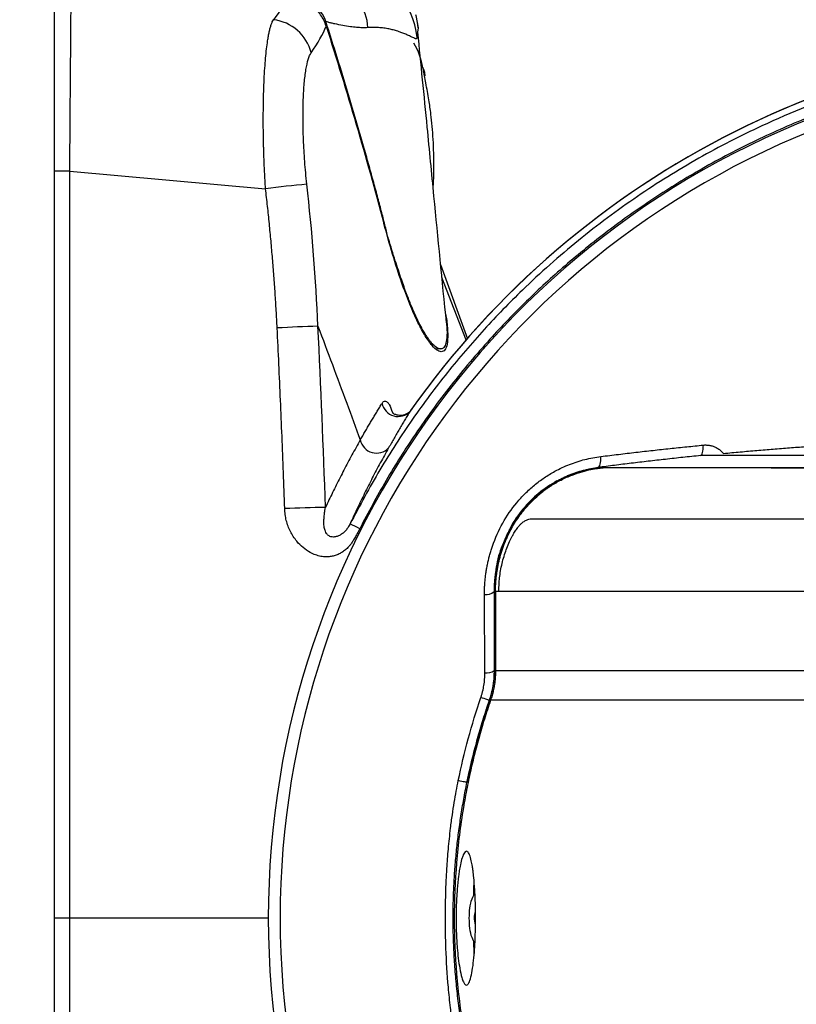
# Model space of a CAD drawing. Header units: millimetres. Extents: x 19 to 819, y 19 to 629.
# Tile 23 of 56: x 358 to 411, y 494 to 562. Entities that reach past the tile are written whole.
import ezdxf

# ---------------------------------------------------------------- set-up
doc = ezdxf.new("R2010")
doc.units = ezdxf.units.MM
doc.header["$LTSCALE"] = 3
doc.layers.add('DIMENSIONS', color=140, linetype='Continuous', lineweight=25)
doc.styles.add('SLDTEXTSTYLE0', font='TXT', dxfattribs={"width": 0.7})
doc.dimstyles.new('SLDDIMSTYLE1', dxfattribs={"dimtxt": 6.474023, "dimasz": 9.906, "dimexe": 0, "dimexo": 0.0625, "dimgap": 1.618506, "dimtad": 0, "dimtih": 1, "dimtoh": 1, "dimrnd": 1e-09, "dimzin": 12, "dimdsep": 46, "dimtxsty": 'SLDTEXTSTYLE0', "dimsah": 1, "dimcen": 0.09, "dimadec": 0, "dimazin": 3, "dimtfac": 1, "dimtofl": 0, "dimtmove": 0, "dimatfit": 3, "dimfxl": 0, "dimfrac": 2, "dimtolj": 1, "dimtzin": 12, "dimarcsym": 0})
doc.dimstyles.new('SLDDIMSTYLE7', dxfattribs={"dimtxt": 6.474023, "dimasz": 9.906, "dimexe": 0, "dimexo": 0.0625, "dimgap": 1.618506, "dimtad": 0, "dimtih": 1, "dimtoh": 1, "dimrnd": 1e-09, "dimzin": 12, "dimdsep": 46, "dimtxsty": 'SLDTEXTSTYLE0', "dimsah": 1, "dimcen": 0, "dimadec": 0, "dimazin": 3, "dimtfac": 1, "dimtofl": 0, "dimtmove": 0, "dimatfit": 3, "dimfxl": 0, "dimfrac": 2, "dimtolj": 1, "dimtzin": 12, "dimarcsym": 0})

# ---------------------------------------------------------------- blocks, each defined once
blk = doc.blocks.new('_D_18')
at = {"layer": 'DIMENSIONS'}
for p, q in [((359.923, 554.914), (359.923, 596.443)), ((434.212, 548.818), (434.212, 596.443)), ((359.923, 586.918), (377.998, 586.918)), ((386.77, 586.918), (384.596, 586.918)), ((384.596, 586.918), (384.596, 576.629)), ((406.008, 586.918), (408.182, 586.918)), ((408.182, 586.918), (408.182, 576.629)), ((434.212, 586.918), (414.781, 586.918)), ((384.596, 576.629), (386.77, 576.629)), ((408.182, 576.629), (406.008, 576.629))]:
    blk.add_line(p, q, dxfattribs=at)
for points in [[(359.923, 586.918), (369.829, 585.394), (369.829, 588.442)], [(434.212, 586.918), (424.306, 588.442), (424.306, 585.394)]]:
    blk.add_solid(points, dxfattribs=at)
at = {"layer": 'DIMENSIONS', "char_height": 6.35, "attachment_point": 1, "style": 'SLDTEXTSTYLE0'}
for s, insert in [('74.3', (386.77, 596.553)), ('2.92', (386.77, 584.815))]:
    blk.add_mtext(s, dxfattribs=dict(at, insert=insert))
blk = doc.blocks.new('_D_19')
at = {"layer": 'DIMENSIONS'}
for p, q in [((522.004, 561.55), (519.83, 561.55)), ((519.83, 561.55), (519.83, 551.261)), ((541.242, 561.55), (543.416, 561.55)), ((543.416, 561.55), (543.416, 551.261)), ((477.21, 542.476), (495.373, 560.639)), ((495.373, 560.639), (514.423, 560.639)), ((519.83, 551.261), (522.004, 551.261)), ((543.416, 551.261), (541.242, 551.261))]:
    blk.add_line(p, q, dxfattribs=at)
blk.add_solid([(477.21, 542.476), (485.293, 548.403), (483.137, 550.558)], dxfattribs=at)
at = {"layer": 'DIMENSIONS', "char_height": 6.35, "attachment_point": 1, "style": 'SLDTEXTSTYLE0'}
for s, insert in [('%%c', (514.423, 571.185)), ('121.6', (524.198, 571.185)), ('4.79', (522.004, 559.447))]:
    blk.add_mtext(s, dxfattribs=dict(at, insert=insert))
blk = doc.blocks.new('_D_20')
at = {"layer": 'DIMENSIONS'}
for p, q in [((357.268, 568.793), (320.394, 568.793)), ((329.919, 568.793), (329.919, 512.494)), ((320.3, 500.755), (318.126, 500.755)), ((318.126, 500.755), (318.126, 490.466)), ((339.538, 500.755), (341.712, 500.755)), ((341.712, 500.755), (341.712, 490.466)), ((318.126, 490.466), (320.3, 490.466)), ((341.712, 490.466), (339.538, 490.466)), ((329.919, 430.162), (329.919, 489.017)), ((357.268, 430.162), (320.394, 430.162))]:
    blk.add_line(p, q, dxfattribs=at)
for points in [[(329.919, 568.793), (328.395, 558.887), (331.443, 558.887)], [(329.919, 430.162), (331.443, 440.068), (328.395, 440.068)]]:
    blk.add_solid(points, dxfattribs=at)
at = {"layer": 'DIMENSIONS', "char_height": 6.35, "attachment_point": 1, "style": 'SLDTEXTSTYLE0'}
for s, insert in [('138.6', (317.607, 510.39)), ('5.46', (320.3, 498.652))]:
    blk.add_mtext(s, dxfattribs=dict(at, insert=insert))

msp = doc.modelspace()

# ---------------------------------------------------------------- linework, layer by layer
for p, q in [((375.065, 561.583), (375.058, 561.584)), ((385.069, 561.013), (385.021, 561.379)), ((385.065, 561.011), (385.034, 560.711)), ((385.034, 560.711), (384.996, 560.352)), ((359.923, 499.478), (359.923, 551.104)), ((360.986, 499.478), (360.986, 551.113)), ((360.986, 551.113), (374.523, 549.901)), ((388.503, 539.506), (386.636, 544.632)), ((388.408, 539.387), (386.722, 543.771)), ((378.144, 540.399), (378.147, 540.391)), ((386.269, 538.853), (386.598, 538.824)), ((481.164, 531.456), (404.602, 531.456)), ((481.165, 531.459), (404.656, 531.459)), ((397.507, 530.633), (397.985, 530.633)), ((397.992, 530.633), (397.992, 530.622)), ((393.372, 528.764), (393.372, 528.697)), ((390.415, 523.189), (390.321, 522.055)), ((390.345, 522.055), (390.321, 522.055)), ((390.345, 516.591), (390.345, 522.055)), ((390.653, 522.055), (390.422, 522.055)), ((390.422, 522.055), (390.422, 516.591)), ((475.5, 522.055), (390.653, 522.055)), ((390.329, 516.591), (390.345, 516.591)), ((390.422, 516.591), (480.173, 516.591)), ((390.002, 514.537), (389.991, 514.537)), ((480.298, 514.537), (390.079, 514.537)), ((360.986, 499.478), (359.923, 499.478)), ((359.923, 447.852), (359.923, 499.478)), ((374.712, 499.478), (360.986, 499.478)), ((360.986, 447.842), (360.986, 499.478)), ((388.945, 497.022), (388.913, 497.898))]:
    msp.add_line(p, q)
at = {"flags": 128}
for points in [[(384.894, 561.936), (384.912, 561.871), (385.067, 561.031)], [(404.602, 531.456), (404.643, 531.473), (404.68, 531.515), (404.714, 531.579), (404.742, 531.665), (404.764, 531.771), (404.78, 531.893), (404.79, 532.031), (404.792, 532.179)], [(397.507, 530.633), (397.554, 530.652), (397.596, 530.697), (397.633, 530.765), (397.663, 530.856), (397.686, 530.967), (397.702, 531.095), (397.71, 531.238), (397.709, 531.391)], [(389.991, 514.537), (389.979, 514.541), (389.948, 514.551), (389.898, 514.568), (389.83, 514.592), (389.746, 514.62), (389.646, 514.654), (389.534, 514.692), (389.411, 514.734)], [(388.45, 508.862), (388.438, 508.864), (388.405, 508.871), (388.353, 508.882), (388.283, 508.896), (388.196, 508.914), (388.093, 508.935), (387.977, 508.959), (387.849, 508.985)]]:
    msp.add_lwpolyline(points, dxfattribs=at)
for centre, radius, start, end in [((380.051, 559.949), 4.961, 4.65485, 84.9571), ((378.516, 560.966), 3.072, 1.29697, 72.59864), ((374.705, 558.533), 3.071, 14.38007, 83.26484), ((434.212, 499.478), 60.808, 32.0413, 144.8035), ((434.212, 499.478), 60.809, 32.04012, 144.76604), ((380.876, 557.562), 4.578, 8.76057, 31.50463), ((434.212, 499.478), 59.5, 33.68687, 326.31313), ((434.212, 499.478), 58.682, 34.61109, 325.34624), ((360.72, 520.668), 30.447, 89.50017, 91.49979), ((392.242, 401.934), 149.025, 95.72393, 96.82871), ((383.752, 379.153), 161.343, 91.99199, 92.99396), ((383.684, 535.285), 1.129, 191.26629, 317.80041), ((382.195, 532.778), 1.151, 192.30438, 316.68824), ((381.707, 366.191), 161.707, 91.07803, 92.07719), ((369.168, 503.331), 25.942, 62.77782, 64.42685), ((389.763, 522.702), 0.855, 263.10647, 310.81292), ((389.785, 517.408), 0.981, 264.24714, 303.68984)]:
    msp.add_arc(centre, radius, start, end)
for points in [[(376.1, 563.234), (375.866, 562.724), (375.522, 562.174), (375.065, 561.583)], [(377.68, 559.296), (378.145, 559.955), (378.487, 560.572), (378.713, 561.145)], [(378.713, 561.145), (380.156, 556.626), (381.486, 552.078), (382.703, 547.501)], [(385.4, 558.259), (385.438, 558.221), (385.496, 558.004), (385.513, 557.964)], [(378.144, 540.399), (378, 543.681), (377.743, 546.953), (377.379, 550.215)], [(378.665, 527.869), (378.524, 532.047), (378.351, 536.224), (378.144, 540.399)], [(378.147, 540.391), (378.812, 538.628), (379.474, 536.858), (380.132, 535.081)], [(380.132, 535.081), (380.446, 534.233), (380.759, 533.383), (381.071, 532.533)], [(397.985, 530.633), (397.987, 530.633), (397.99, 530.633), (397.992, 530.633)], [(387.849, 508.985), (388.248, 510.932), (388.77, 512.853), (389.411, 514.734)]]:
    msp.add_open_spline(points, degree=3)
for points, knots in [([(378.713, 561.145), (378.624, 561.424), (378.496, 561.684), (378.246, 562.046), (378.153, 562.162), (377.952, 562.377), (377.845, 562.476), (377.614, 562.661), (377.491, 562.747), (377.235, 562.897), (377.102, 562.962), (376.692, 563.13), (376.398, 563.204), (376.1, 563.234)], [0, 0, 0, 0, 0.25, 0.25, 0.375, 0.375, 0.5, 0.5, 0.625, 0.625, 0.75, 0.75, 1, 1, 1, 1]), ([(378.693, 561.452), (378.676, 561.499), (378.643, 561.593), (378.582, 561.731), (378.513, 561.867), (378.435, 561.999), (378.307, 562.191), (378.113, 562.43), (377.832, 562.696), (377.519, 562.924), (377.212, 563.088), (376.929, 563.198), (376.679, 563.269), (376.509, 563.291), (376.425, 563.302)], [0, 0, 0, 0, 0.04948, 0.099054, 0.148895, 0.199173, 0.250054, 0.37433, 0.499781, 0.625205, 0.749153, 0.834818, 0.918084, 1, 1, 1, 1]), ([(360.986, 551.113), (360.991, 551.802), (360.996, 552.48), (361.007, 553.817), (361.012, 554.476), (361.022, 555.772), (361.027, 556.39), (361.036, 557.572), (361.041, 558.135), (361.049, 559.202), (361.053, 559.691), (361.06, 560.582), (361.063, 560.985), (361.069, 561.701), (361.071, 562.003), (361.075, 562.501), (361.077, 562.697), (361.078, 562.838)], [0, 0, 0, 0, 0.125, 0.125, 0.25, 0.25, 0.375, 0.375, 0.5, 0.5, 0.625, 0.625, 0.75, 0.75, 0.875, 0.875, 1, 1, 1, 1]), ([(359.923, 551.104), (359.923, 551.208), (359.923, 551.415), (359.923, 551.725), (359.923, 552.035), (359.923, 552.344), (359.923, 552.653), (359.923, 553.165), (359.923, 553.875), (359.923, 554.766), (359.923, 555.632), (359.923, 556.74), (359.923, 558.031), (359.923, 559.152), (359.923, 559.929), (359.923, 560.448), (359.923, 560.9), (359.923, 561.237), (359.923, 561.484), (359.923, 561.665), (359.923, 561.756), (359.923, 561.802)], [0, 0, 0, 0, 0.0208112, 0.0416135, 0.0624233, 0.083257, 0.1041311, 0.1250619, 0.1873662, 0.250097, 0.3123973, 0.3751184, 0.5000424, 0.6249445, 0.6872593, 0.7499904, 0.8122723, 0.8749734, 0.9165806, 0.9582108, 1, 1, 1, 1]), ([(374.523, 549.901), (374.516, 550.018), (374.501, 550.251), (374.481, 550.6), (374.462, 550.947), (374.445, 551.292), (374.43, 551.634), (374.417, 551.972), (374.405, 552.307), (374.395, 552.638), (374.386, 552.965), (374.379, 553.286), (374.374, 553.602), (374.363, 554.46), (374.367, 555.806), (374.421, 557.503), (374.519, 558.971), (374.628, 559.906), (374.72, 560.459), (374.78, 560.758), (374.845, 561.021), (374.914, 561.248), (374.987, 561.44), (375.039, 561.535), (375.065, 561.583)], [0, 0, 0, 0, 0.021432, 0.042799, 0.064088, 0.085289, 0.106387, 0.127372, 0.148232, 0.168954, 0.189527, 0.209941, 0.230184, 0.250247, 0.37599, 0.500076, 0.625403, 0.749882, 0.791266, 0.832873, 0.874627, 0.91645, 0.958267, 1, 1, 1, 1]), ([(383.02, 546.41), (382.947, 546.704), (382.798, 547.315), (382.555, 548.263), (382.287, 549.276), (381.995, 550.354), (381.679, 551.497), (381.338, 552.705), (380.86, 554.368), (380.243, 556.462), (379.483, 558.961), (378.956, 560.622), (378.693, 561.452)], [0, 0, 0, 0, 0.058181, 0.120756, 0.18773, 0.259104, 0.334883, 0.415067, 0.49966, 0.666497, 0.833272, 1, 1, 1, 1]), ([(381.587, 561.036), (381.526, 561.033), (381.402, 561.026), (381.212, 561.026), (381.015, 561.033), (380.811, 561.047), (380.601, 561.068), (380.283, 561.108), (379.855, 561.178), (379.412, 561.27), (379.077, 561.347), (378.869, 561.398), (378.747, 561.435), (378.694, 561.452)], [0, 0, 0, 0, 0.064772, 0.131532, 0.200321, 0.27119, 0.344187, 0.419355, 0.601362, 0.787729, 0.874816, 0.945551, 1, 1, 1, 1]), ([(384.996, 560.352), (384.994, 560.341), (384.988, 560.318), (384.978, 560.295), (384.964, 560.277), (384.947, 560.267), (384.924, 560.264), (384.895, 560.268), (384.858, 560.279), (384.801, 560.302), (384.706, 560.348), (384.569, 560.415), (384.387, 560.502), (384.167, 560.599), (383.912, 560.699), (383.643, 560.793), (383.37, 560.872), (383.048, 560.947), (382.706, 561.003), (382.333, 561.038), (381.959, 561.053), (381.708, 561.041), (381.587, 561.036)], [0, 0, 0, 0, 0.023654, 0.048495, 0.074544, 0.101819, 0.130338, 0.16012, 0.191181, 0.223541, 0.282031, 0.352017, 0.407368, 0.487608, 0.564466, 0.618417, 0.688317, 0.749269, 0.817759, 0.882336, 0.943067, 1, 1, 1, 1]), ([(387.033, 540.628), (386.741, 543.551), (386.291, 548.07), (385.645, 554.772), (385.272, 558.529), (385.055, 560.713)], [0, 0, 0, 0, 0.433872, 0.670928, 1, 1, 1, 1]), ([(484.998, 532.015), (484.669, 532.544), (483.624, 534.229), (481.707, 536.768), (479.316, 539.637), (476.88, 542.213), (474.33, 544.616), (471.676, 546.841), (468.932, 548.888), (465.194, 551.361), (460.362, 554.009), (454.367, 556.493), (448.65, 558.178), (443.275, 559.225), (438.263, 559.772), (433.248, 559.899), (427.691, 559.58), (421.612, 558.635), (415.093, 556.862), (409.368, 554.591), (404.416, 552.046), (400.173, 549.405), (396.087, 546.362), (392.576, 543.249), (389.581, 540.167), (387.038, 537.193), (384.627, 533.958), (382.356, 530.473), (381.036, 527.991), (380.366, 526.731)], [0, 0, 0, 0, 0.01472, 0.046856, 0.075086, 0.102998, 0.130593, 0.157869, 0.184828, 0.211468, 0.263775, 0.31481, 0.364575, 0.404413, 0.444115, 0.483602, 0.522862, 0.575569, 0.628701, 0.682258, 0.720841, 0.760178, 0.800272, 0.84112, 0.870974, 0.901789, 0.933566, 0.966302, 1, 1, 1, 1]), ([(377.379, 550.215), (377.321, 550.742), (377.273, 551.265), (377.196, 552.293), (377.167, 552.799), (377.137, 553.546), (377.129, 553.793), (377.118, 554.275), (377.115, 554.51), (377.111, 555.198), (377.118, 555.635), (377.139, 556.255), (377.149, 556.456), (377.171, 556.838), (377.185, 557.02), (377.23, 557.541), (377.268, 557.854), (377.36, 558.411), (377.414, 558.647), (377.535, 559.034), (377.603, 559.186), (377.68, 559.296)], [0, 0, 0, 0, 0.125, 0.125, 0.25, 0.25, 0.3125, 0.3125, 0.375, 0.375, 0.5, 0.5, 0.5625, 0.5625, 0.625, 0.625, 0.75, 0.75, 0.875, 0.875, 1, 1, 1, 1]), ([(483.885, 532.42), (482.893, 533.84), (480.898, 536.697), (477.37, 540.705), (473.439, 544.481), (469.036, 547.97), (464.266, 551.07), (459.123, 553.742), (453.71, 555.918), (448.074, 557.558), (442.303, 558.642), (436.493, 559.145), (430.696, 559.085), (425.408, 558.514), (420.623, 557.582), (416.381, 556.42), (412.309, 554.979), (408.419, 553.279), (404.775, 551.37), (401.347, 549.265), (398.18, 547.02), (395.241, 544.637), (392.527, 542.141), (389.884, 539.394), (387.308, 536.342), (384.925, 533.071), (382.813, 529.76), (381.628, 527.52), (381.035, 526.399)], [0, 0, 0, 0, 0.041756, 0.083993, 0.128503, 0.173057, 0.219256, 0.265503, 0.312594, 0.359736, 0.406827, 0.453969, 0.500165, 0.546413, 0.58203, 0.617631, 0.652378, 0.686113, 0.719926, 0.75149, 0.783057, 0.813486, 0.842668, 0.871915, 0.905381, 0.938904, 0.969438, 1, 1, 1, 1]), ([(386.114, 549.916), (386.134, 550.286), (386.178, 551.096), (386.164, 552.229), (386.117, 553.281), (386.048, 554.194), (385.95, 555.129), (385.815, 556.105), (385.62, 557.099), (385.476, 557.893), (385.415, 558.255), (385.41, 558.281)], [0, 0, 0, 0, 0.129328, 0.283146, 0.394344, 0.499231, 0.597452, 0.723611, 0.873986, 0.990853, 1, 1, 1, 1]), ([(385.549, 557.704), (385.548, 557.721), (385.546, 557.876), (385.528, 557.923), (385.513, 557.964)], [0, 0, 0, 0, 0.106954, 1, 1, 1, 1]), ([(375.325, 540.276), (375.305, 540.675), (375.263, 541.473), (375.188, 542.671), (375.103, 543.871), (375.008, 545.074), (374.902, 546.278), (374.787, 547.484), (374.661, 548.692), (374.569, 549.498), (374.523, 549.901)], [0, 0, 0, 0, 0.124001, 0.248271, 0.372817, 0.497648, 0.622774, 0.748202, 0.873941, 1, 1, 1, 1]), ([(386.977, 541.19), (386.984, 541.155), (387.073, 540.701), (387.121, 540.042), (387.119, 539.264), (386.985, 538.795), (386.757, 538.589), (386.437, 538.667), (386.036, 539.025), (385.571, 539.681), (385.049, 540.639), (384.497, 541.887), (383.905, 543.463), (383.299, 545.336), (382.902, 546.779), (382.703, 547.501)], [0, 0, 0, 0, 0.006464, 0.083903, 0.161343, 0.23607, 0.310816, 0.387988, 0.46518, 0.547458, 0.62975, 0.716728, 0.803707, 0.901859, 1, 1, 1, 1]), ([(387.006, 540.766), (387.021, 540.647), (387.085, 540.165), (387.069, 539.726), (387.024, 539.348), (386.973, 539.143), (386.902, 538.985), (386.812, 538.877), (386.682, 538.809), (386.477, 538.832), (386.249, 538.983), (386.058, 539.174), (385.929, 539.323), (385.79, 539.506), (385.642, 539.724), (385.484, 539.98), (385.292, 540.323), (384.992, 540.899), (384.643, 541.681), (384.261, 542.658), (383.896, 543.679), (383.479, 544.941), (383.182, 545.916), (383.025, 546.43)], [0, 0, 0, 0, 0.0285698, 0.1150379, 0.1503801, 0.1861592, 0.2223915, 0.2590925, 0.2962766, 0.3568046, 0.427217, 0.4528983, 0.4796749, 0.5075445, 0.5365044, 0.5665516, 0.5976829, 0.6444919, 0.7273895, 0.7823015, 0.8460912, 0.9186853, 1, 1, 1, 1]), ([(375.846, 527.792), (375.817, 528.623), (375.759, 530.286), (375.663, 532.782), (375.559, 535.279), (375.447, 537.777), (375.366, 539.443), (375.325, 540.276)], [0, 0, 0, 0, 0.199722, 0.399581, 0.599579, 0.799718, 1, 1, 1, 1]), ([(381.071, 532.533), (381.128, 532.632), (381.242, 532.832), (381.412, 533.125), (381.581, 533.414), (381.749, 533.699), (381.917, 533.98), (382.083, 534.258), (382.249, 534.531), (382.414, 534.801), (382.522, 534.977), (382.577, 535.065)], [0, 0, 0, 0, 0.106481, 0.214063, 0.322773, 0.432635, 0.543673, 0.65591, 0.769364, 0.884054, 1, 1, 1, 1]), ([(382.577, 535.065), (382.613, 535.114), (382.685, 535.211), (382.809, 535.243), (382.94, 535.17), (383.11, 534.946), (383.219, 534.637), (383.29, 534.437)], [0, 0, 0, 0, 0.170713, 0.340836, 0.511575, 0.682365, 1, 1, 1, 1]), ([(384.521, 534.527), (384.461, 534.428), (384.342, 534.231), (384.159, 533.927), (383.975, 533.618), (383.79, 533.304), (383.603, 532.984), (383.414, 532.659), (383.224, 532.328), (383.096, 532.101), (383.032, 531.989)], [0, 0, 0, 0, 0.129432, 0.257547, 0.384369, 0.509924, 0.634238, 0.757336, 0.879248, 1, 1, 1, 1]), ([(384.409, 534.426), (384.381, 534.403), (384.248, 534.294), (383.965, 534.215), (383.648, 534.235), (383.459, 534.305), (383.36, 534.36), (383.303, 534.398), (383.276, 534.419), (383.273, 534.415), (383.271, 534.413)], [0, 0, 0, 0, 0.07862, 0.369768, 0.585417, 0.745618, 0.807329, 0.859525, 0.927812, 1, 1, 1, 1]), ([(381.071, 532.533), (380.974, 532.36), (380.781, 532.018), (380.496, 531.499), (380.217, 530.98), (379.944, 530.461), (379.677, 529.943), (379.415, 529.425), (379.159, 528.907), (378.91, 528.39), (378.746, 528.042), (378.665, 527.869)], [0, 0, 0, 0, 0.118264, 0.234736, 0.349416, 0.462307, 0.573411, 0.68273, 0.790266, 0.896021, 1, 1, 1, 1]), ([(406.187, 531.606), (406.573, 531.641), (407.341, 531.712), (408.487, 531.811), (409.622, 531.905), (410.745, 531.994), (411.857, 532.077), (412.959, 532.156), (414.051, 532.229), (415.395, 532.315), (416.987, 532.409), (418.824, 532.506), (420.64, 532.591), (422.442, 532.666), (423.64, 532.708), (424.237, 532.728)], [0, 0, 0, 0, 0.065222, 0.129609, 0.193187, 0.255985, 0.318036, 0.379374, 0.440035, 0.50006, 0.60294, 0.704082, 0.803766, 0.902295, 1, 1, 1, 1]), ([(383.032, 531.989), (382.936, 531.816), (382.744, 531.474), (382.459, 530.954), (382.18, 530.432), (381.906, 529.909), (381.637, 529.383), (381.373, 528.857), (381.114, 528.329), (380.86, 527.799), (380.611, 527.268), (380.448, 526.91), (380.366, 526.731)], [0, 0, 0, 0, 0.105901, 0.210472, 0.31372, 0.415651, 0.516272, 0.615591, 0.713616, 0.810353, 0.905812, 1, 1, 1, 1]), ([(397.709, 531.391), (398.115, 531.441), (398.92, 531.54), (400.123, 531.681), (401.31, 531.816), (402.483, 531.943), (403.642, 532.064), (404.41, 532.141), (404.792, 532.179)], [0, 0, 0, 0, 0.172728, 0.342979, 0.510791, 0.676201, 0.839255, 1, 1, 1, 1]), ([(404.792, 532.179), (404.83, 532.182), (404.907, 532.188), (405.021, 532.186), (405.134, 532.177), (405.245, 532.16), (405.356, 532.135), (405.465, 532.101), (405.617, 532.043), (405.804, 531.947), (406.012, 531.795), (406.129, 531.669), (406.187, 531.606)], [0, 0, 0, 0, 0.07071, 0.141102, 0.211526, 0.282331, 0.35386, 0.426445, 0.500403, 0.665766, 0.831146, 1, 1, 1, 1]), ([(389.66, 521.853), (389.66, 521.957), (389.661, 522.165), (389.675, 522.475), (389.697, 522.785), (389.729, 523.094), (389.77, 523.4), (389.82, 523.706), (389.88, 524.009), (389.95, 524.311), (390.028, 524.611), (390.116, 524.908), (390.361, 525.654), (390.873, 526.805), (391.692, 527.999), (392.464, 528.843), (393.102, 529.421), (393.79, 529.936), (394.439, 530.331), (395.027, 530.628), (395.543, 530.849), (396.069, 531.037), (396.607, 531.19), (397.154, 531.312), (397.523, 531.365), (397.709, 531.391)], [0, 0, 0, 0, 0.023028, 0.045948, 0.068773, 0.091519, 0.114198, 0.136825, 0.159414, 0.18198, 0.204535, 0.227093, 0.249669, 0.375631, 0.499107, 0.561456, 0.623936, 0.686568, 0.74927, 0.790762, 0.832208, 0.873732, 0.915456, 0.957505, 1, 1, 1, 1]), ([(404.602, 531.456), (404.194, 531.413), (403.384, 531.329), (402.178, 531.196), (400.988, 531.061), (399.814, 530.922), (398.655, 530.78), (397.888, 530.682), (397.507, 530.633)], [0, 0, 0, 0, 0.1713024, 0.3407682, 0.508384, 0.6741366, 0.8380129, 1, 1, 1, 1]), ([(393.372, 528.764), (393.435, 528.817), (393.561, 528.922), (393.755, 529.07), (393.95, 529.211), (394.147, 529.345), (394.346, 529.472), (394.546, 529.591), (394.747, 529.702), (395.133, 529.903), (395.711, 530.152), (396.394, 530.372), (396.998, 530.511), (397.388, 530.574), (397.638, 530.606), (397.786, 530.621), (397.91, 530.631), (397.96, 530.632), (397.985, 530.633)], [0, 0, 0, 0, 0.031192, 0.062369, 0.09357, 0.124833, 0.156198, 0.187703, 0.219385, 0.251282, 0.371659, 0.500788, 0.61756, 0.750271, 0.807273, 0.867888, 0.932127, 1, 1, 1, 1]), ([(393.372, 528.697), (393.431, 528.747), (393.548, 528.847), (393.727, 528.989), (393.905, 529.122), (394.082, 529.248), (394.259, 529.366), (394.434, 529.476), (394.608, 529.58), (394.781, 529.677), (395.159, 529.877), (395.73, 530.129), (396.429, 530.357), (397.026, 530.498), (397.418, 530.564), (397.664, 530.596), (397.812, 530.612), (397.925, 530.621), (397.97, 530.622), (397.992, 530.622)], [0, 0, 0, 0, 0.029191, 0.057999, 0.086449, 0.114571, 0.142392, 0.169944, 0.197256, 0.224359, 0.251263, 0.376605, 0.500755, 0.624981, 0.750243, 0.812698, 0.874853, 0.937141, 1, 1, 1, 1]), ([(394.669, 529.705), (394.75, 529.749), (394.912, 529.836), (395.159, 529.956), (395.41, 530.068), (395.663, 530.17), (395.92, 530.263), (396.179, 530.348), (396.44, 530.423), (396.704, 530.49), (396.97, 530.547), (397.238, 530.596), (397.417, 530.621), (397.507, 530.633)], [0, 0, 0, 0, 0.090412, 0.180742, 0.271052, 0.361403, 0.451859, 0.542476, 0.633315, 0.724432, 0.815882, 0.90772, 1, 1, 1, 1]), ([(397.992, 530.633), (398.025, 530.633), (398.101, 530.633), (398.247, 530.633), (398.444, 530.633), (398.707, 530.633), (399.049, 530.633), (399.488, 530.633), (400.041, 530.633), (400.73, 530.633), (401.576, 530.633), (402.604, 530.633), (403.839, 530.633), (405.307, 530.633), (407.036, 530.633), (409.053, 530.633), (411.386, 530.633), (414.062, 530.633), (417.108, 530.633), (420.547, 530.633), (424.401, 530.633), (427.702, 530.633), (431.084, 530.633), (433.707, 530.633), (437.181, 530.633), (440.028, 530.633), (444.552, 530.633), (447.971, 530.633), (450.823, 530.633), (451.458, 530.633), (452.161, 530.633), (452.933, 530.633), (453.775, 530.633), (454.688, 530.633), (455.671, 530.633), (456.726, 530.633), (457.853, 530.633), (459.054, 530.633), (460.328, 530.633), (461.676, 530.633), (463.099, 530.633), (464.598, 530.633), (466.172, 530.633), (467.821, 530.633), (469.547, 530.633), (471.348, 530.633), (472.576, 530.633), (473.202, 530.633)], [0, 0, 0, 0, 0.0079159, 0.0180211, 0.0303155, 0.0447992, 0.0614721, 0.0803341, 0.1013853, 0.1246256, 0.1500549, 0.1776732, 0.2074803, 0.2394763, 0.273661, 0.3100344, 0.3485964, 0.3893469, 0.4322857, 0.4774129, 0.5247282, 0.5742316, 0.5917113, 0.6375779, 0.658892, 0.7004145, 0.7242236, 0.7932441, 0.7985657, 0.8045052, 0.8110625, 0.8182376, 0.8260305, 0.8344412, 0.8434698, 0.8531161, 0.8633802, 0.8742622, 0.8857619, 0.8978794, 0.9106147, 0.9239678, 0.9379387, 0.9525274, 0.9677338, 0.983558, 1, 1, 1, 1]), ([(397.992, 530.622), (398.025, 530.622), (398.091, 530.622), (398.202, 530.622), (398.322, 530.622), (398.452, 530.622), (398.593, 530.622), (398.743, 530.622), (398.904, 530.621), (399.075, 530.621), (399.257, 530.621), (399.449, 530.621), (399.651, 530.621), (399.865, 530.621), (400.088, 530.621), (400.323, 530.621), (400.568, 530.621), (400.824, 530.621), (401.09, 530.621), (401.368, 530.621), (401.656, 530.621), (401.955, 530.62), (402.265, 530.62), (402.586, 530.62), (402.918, 530.62), (403.261, 530.62), (403.615, 530.62), (403.98, 530.62), (404.357, 530.62), (404.744, 530.62), (405.143, 530.62), (405.552, 530.62), (405.972, 530.62), (406.404, 530.62), (406.846, 530.62), (407.299, 530.62), (407.763, 530.62), (408.237, 530.62), (408.723, 530.62), (409.219, 530.619), (409.725, 530.619), (410.243, 530.619), (410.771, 530.619), (411.309, 530.619), (411.858, 530.619), (412.418, 530.619), (412.987, 530.619), (413.567, 530.619), (414.157, 530.619), (414.757, 530.619), (415.367, 530.619), (415.987, 530.619), (416.616, 530.619), (417.255, 530.619), (417.903, 530.619), (418.56, 530.619), (419.227, 530.619), (419.902, 530.619), (420.587, 530.619), (421.28, 530.619), (421.982, 530.619), (422.693, 530.619), (423.412, 530.619), (424.139, 530.619), (424.874, 530.619), (425.617, 530.619), (426.368, 530.619), (427.127, 530.619), (427.892, 530.619), (428.665, 530.619), (429.445, 530.619), (430.232, 530.619), (431.025, 530.619), (431.825, 530.619), (432.631, 530.619), (433.444, 530.619), (434.262, 530.619), (435.086, 530.619), (435.916, 530.619), (436.75, 530.619), (437.591, 530.619), (438.436, 530.619), (439.286, 530.619), (440.14, 530.62), (440.999, 530.62), (441.862, 530.62), (442.729, 530.62), (443.6, 530.62), (444.475, 530.62), (445.353, 530.62), (446.234, 530.62), (447.118, 530.62), (448.005, 530.62), (448.894, 530.62), (449.786, 530.62), (450.68, 530.62), (451.576, 530.62), (452.473, 530.62), (453.373, 530.62), (454.274, 530.62), (455.176, 530.62), (456.079, 530.621), (456.983, 530.621), (457.888, 530.621), (458.793, 530.621), (459.698, 530.621), (460.604, 530.621), (461.51, 530.621), (462.415, 530.621), (463.32, 530.621), (464.225, 530.621), (465.129, 530.621), (466.031, 530.621), (466.933, 530.621), (467.833, 530.622), (468.732, 530.622), (469.63, 530.622), (470.525, 530.622), (471.419, 530.622), (472.311, 530.622), (472.906, 530.622), (473.202, 530.622)], [0, 0, 0, 0, 0.0077886, 0.0156054, 0.0234504, 0.0313231, 0.0392235, 0.0471514, 0.0551066, 0.0630891, 0.0710985, 0.0791346, 0.0871967, 0.0952844, 0.1033971, 0.1115343, 0.1196956, 0.1278805, 0.1360886, 0.1443194, 0.1525725, 0.1608476, 0.1691442, 0.1774621, 0.1858008, 0.1941602, 0.2025398, 0.2109395, 0.2193586, 0.2277966, 0.2362528, 0.2447267, 0.2532176, 0.261725, 0.2702482, 0.2787867, 0.28734, 0.2959074, 0.3044885, 0.3130826, 0.3216894, 0.3303084, 0.338939, 0.3475808, 0.3562333, 0.3648961, 0.3735685, 0.3822498, 0.3909393, 0.3996366, 0.4083408, 0.4170514, 0.4257677, 0.4344892, 0.4432151, 0.4519448, 0.4606778, 0.4694134, 0.478151, 0.48689, 0.4956299, 0.5043701, 0.51311, 0.521849, 0.5305866, 0.5393222, 0.5480552, 0.5567849, 0.5655108, 0.5742323, 0.5829486, 0.5916592, 0.6003634, 0.6090607, 0.6177502, 0.6264315, 0.6351039, 0.6437667, 0.6524192, 0.661061, 0.6696916, 0.6783106, 0.6869174, 0.6955115, 0.7040926, 0.71266, 0.7212133, 0.7297518, 0.738275, 0.7467824, 0.7552733, 0.7637472, 0.7722034, 0.7806414, 0.7890605, 0.7974602, 0.8058398, 0.8141992, 0.8225379, 0.8308558, 0.8391524, 0.8474275, 0.8556806, 0.8639114, 0.8721195, 0.8803044, 0.8884657, 0.8966029, 0.9047156, 0.9128033, 0.9208654, 0.9289015, 0.9369109, 0.9448934, 0.9528486, 0.9607765, 0.9686769, 0.9765496, 0.9843946, 0.9922114, 1, 1, 1, 1]), ([(394.669, 529.705), (394.236, 529.435), (393.372, 528.895), (392.3, 527.781), (391.549, 526.747), (391.262, 526.058), (391.17, 525.836)], [0, 0, 0, 0, 0.289946, 0.580029, 0.865033, 1, 1, 1, 1]), ([(394.457, 529.491), (394.08, 529.288), (393.263, 528.847), (392.692, 528.113), (392.384, 527.717)], [0, 0, 0, 0, 0.460753, 1, 1, 1, 1]), ([(390.345, 522.055), (390.345, 522.147), (390.347, 522.331), (390.36, 522.606), (390.38, 522.881), (390.409, 523.155), (390.446, 523.428), (390.492, 523.7), (390.59, 524.194), (390.779, 524.9), (391.124, 525.791), (391.559, 526.636), (391.995, 527.292), (392.383, 527.78), (392.693, 528.127), (393.022, 528.458), (393.255, 528.662), (393.372, 528.764)], [0, 0, 0, 0, 0.0358795, 0.0716894, 0.1074664, 0.143247, 0.1790681, 0.2149662, 0.2509777, 0.3758165, 0.5004405, 0.6257327, 0.7505841, 0.812691, 0.8748292, 0.9371994, 1, 1, 1, 1]), ([(390.422, 522.055), (390.423, 522.152), (390.425, 522.346), (390.439, 522.637), (390.462, 522.927), (390.495, 523.217), (390.536, 523.505), (390.587, 523.792), (390.646, 524.077), (390.715, 524.36), (390.793, 524.64), (390.879, 524.919), (390.975, 525.194), (391.08, 525.466), (391.223, 525.806), (391.416, 526.209), (391.671, 526.669), (391.954, 527.113), (392.267, 527.541), (392.608, 527.95), (392.975, 528.339), (393.239, 528.577), (393.372, 528.697)], [0, 0, 0, 0, 0.038344, 0.076691, 0.115049, 0.153423, 0.191819, 0.230243, 0.2687, 0.307196, 0.345737, 0.384328, 0.422975, 0.461686, 0.500468, 0.570239, 0.640443, 0.711144, 0.782419, 0.854336, 0.926857, 1, 1, 1, 1]), ([(381.035, 526.399), (380.976, 526.285), (380.866, 526.07), (380.7, 525.773), (380.546, 525.523), (380.406, 525.318), (380.245, 525.122), (380.048, 524.934), (379.807, 524.756), (379.55, 524.617), (379.278, 524.52), (378.991, 524.463), (378.677, 524.445), (378.335, 524.48), (377.97, 524.586), (377.55, 524.779), (377.099, 525.08), (376.718, 525.47), (376.437, 525.855), (376.232, 526.208), (376.07, 526.579), (375.951, 526.968), (375.872, 527.374), (375.854, 527.651), (375.846, 527.792)], [0, 0, 0, 0, 0.048015, 0.09022, 0.126669, 0.157445, 0.182689, 0.221449, 0.258419, 0.294291, 0.329819, 0.365781, 0.402926, 0.446847, 0.49337, 0.543727, 0.618768, 0.694263, 0.745745, 0.796189, 0.846211, 0.896443, 0.947508, 1, 1, 1, 1]), ([(380.366, 526.731), (380.358, 526.714), (380.326, 526.652), (380.248, 526.513), (380.117, 526.324), (379.938, 526.134), (379.738, 525.983), (379.525, 525.877), (379.344, 525.831), (379.18, 525.821), (379.049, 525.837), (378.92, 525.889), (378.837, 525.952), (378.783, 526.009), (378.718, 526.094), (378.638, 526.248), (378.581, 526.454), (378.559, 526.645), (378.554, 526.786), (378.555, 526.908), (378.562, 527.104), (378.582, 527.359), (378.621, 527.639), (378.652, 527.803), (378.665, 527.869)], [0, 0, 0, 0, 0.013766, 0.050017, 0.11272, 0.174294, 0.230127, 0.285534, 0.33876, 0.358409, 0.399244, 0.429872, 0.45545, 0.475428, 0.488667, 0.536856, 0.610653, 0.660928, 0.696337, 0.730116, 0.765033, 0.863022, 0.944196, 1, 1, 1, 1]), ([(390.653, 522.055), (390.653, 522.125), (390.654, 522.265), (390.663, 522.476), (390.676, 522.687), (390.694, 522.898), (390.729, 523.211), (390.794, 523.621), (390.904, 524.124), (391.042, 524.606), (391.206, 525.073), (391.389, 525.503), (391.556, 525.839), (391.689, 526.076), (391.786, 526.235), (391.873, 526.363), (391.981, 526.509), (392.107, 526.657), (392.234, 526.782), (392.351, 526.877), (392.491, 526.968), (392.646, 527.04), (392.819, 527.082), (392.959, 527.092), (393.13, 527.091), (393.365, 527.092), (393.729, 527.092), (394.322, 527.092), (395.189, 527.092), (396.409, 527.092), (397.829, 527.092), (399.094, 527.092), (400.083, 527.092), (400.721, 527.092), (401.392, 527.092), (402.095, 527.092), (402.833, 527.092), (403.606, 527.092), (404.414, 527.092), (405.258, 527.092), (406.139, 527.092), (407.057, 527.092), (408.014, 527.092), (409.009, 527.092), (410.043, 527.092), (411.116, 527.092), (412.229, 527.092), (413.382, 527.092), (414.576, 527.092), (415.811, 527.092), (417.084, 527.092), (417.961, 527.092), (418.401, 527.092)], [0, 0, 0, 0, 0.003108, 0.006226, 0.009356, 0.0125, 0.015663, 0.023456, 0.031164, 0.039112, 0.046766, 0.054792, 0.062349, 0.066642, 0.070146, 0.073873, 0.078013, 0.085422, 0.093743, 0.101001, 0.109465, 0.125197, 0.139547, 0.156613, 0.165195, 0.188036, 0.218097, 0.250825, 0.312295, 0.37444, 0.437203, 0.500524, 0.522502, 0.544805, 0.567432, 0.590384, 0.613658, 0.637254, 0.66117, 0.685404, 0.709954, 0.734819, 0.759995, 0.785479, 0.811268, 0.837359, 0.863748, 0.890431, 0.917402, 0.944658, 0.972192, 1, 1, 1, 1]), ([(391.117, 525.718), (391.014, 525.499), (390.694, 524.819), (390.468, 523.951), (390.424, 523.32), (390.415, 523.189)], [0, 0, 0, 0, 0.272824, 0.848853, 1, 1, 1, 1]), ([(390.321, 522.055), (390.321, 521.683), (390.322, 520.945), (390.323, 519.841), (390.325, 518.749), (390.327, 517.667), (390.329, 516.948), (390.329, 516.591)], [0, 0, 0, 0, 0.204602, 0.40689, 0.606877, 0.804575, 1, 1, 1, 1]), ([(389.687, 516.431), (389.685, 516.789), (389.681, 517.507), (389.675, 518.584), (389.67, 519.668), (389.665, 520.759), (389.662, 521.488), (389.66, 521.853)], [0, 0, 0, 0, 0.197187, 0.395648, 0.595518, 0.796927, 1, 1, 1, 1]), ([(390.329, 516.591), (390.329, 516.521), (390.328, 516.381), (390.317, 516.171), (390.301, 515.964), (390.277, 515.758), (390.24, 515.506), (390.183, 515.21), (390.099, 514.87), (390.027, 514.648), (389.991, 514.537)], [0, 0, 0, 0, 0.101405, 0.202033, 0.301904, 0.401036, 0.499448, 0.6661, 0.832919, 1, 1, 1, 1]), ([(390.002, 514.537), (390.026, 514.611), (390.075, 514.758), (390.138, 514.983), (390.194, 515.209), (390.24, 515.436), (390.278, 515.664), (390.308, 515.894), (390.329, 516.125), (390.342, 516.358), (390.344, 516.513), (390.345, 516.591)], [0, 0, 0, 0, 0.112319, 0.223943, 0.335038, 0.445773, 0.556317, 0.666842, 0.777517, 0.888514, 1, 1, 1, 1]), ([(390.422, 516.591), (390.421, 516.521), (390.42, 516.382), (390.409, 516.172), (390.392, 515.964), (390.368, 515.756), (390.33, 515.505), (390.272, 515.21), (390.188, 514.871), (390.115, 514.649), (390.079, 514.537)], [0, 0, 0, 0, 0.100004, 0.199885, 0.299661, 0.399346, 0.498957, 0.66379, 0.83078, 1, 1, 1, 1]), ([(389.411, 514.734), (389.433, 514.803), (389.478, 514.941), (389.535, 515.149), (389.583, 515.359), (389.622, 515.571), (389.652, 515.784), (389.673, 515.998), (389.685, 516.214), (389.686, 516.359), (389.687, 516.431)], [0, 0, 0, 0, 0.125287, 0.249797, 0.373877, 0.497877, 0.622147, 0.747032, 0.872873, 1, 1, 1, 1]), ([(390.079, 514.537), (390.006, 514.32), (389.858, 513.885), (389.65, 513.228), (389.45, 512.567), (389.259, 511.901), (389.079, 511.23), (388.907, 510.555), (388.746, 509.876), (388.594, 509.193), (388.453, 508.505), (388.321, 507.814), (388.021, 506.093), (387.675, 503.312), (387.517, 499.465), (387.677, 495.621), (388.047, 492.656), (388.427, 490.558), (388.691, 489.301), (388.988, 488.058), (389.319, 486.83), (389.679, 485.615), (389.946, 484.817), (390.079, 484.419)], [0, 0, 0, 0, 0.0225123, 0.0450693, 0.0676715, 0.0903197, 0.1130145, 0.1357564, 0.1585464, 0.1813849, 0.2042727, 0.2272105, 0.2501991, 0.3751343, 0.5005771, 0.6255756, 0.7501055, 0.7921557, 0.8340398, 0.8757621, 0.9173269, 0.9587382, 1, 1, 1, 1]), ([(388.45, 508.862), (388.495, 509.077), (388.586, 509.508), (388.733, 510.151), (388.889, 510.789), (389.053, 511.424), (389.226, 512.055), (389.407, 512.682), (389.597, 513.305), (389.794, 513.923), (389.932, 514.332), (390.002, 514.537)], [0, 0, 0, 0, 0.112057, 0.223871, 0.335444, 0.44678, 0.557882, 0.668752, 0.779393, 0.889808, 1, 1, 1, 1]), ([(389.991, 514.537), (389.923, 514.332), (389.785, 513.922), (389.589, 513.304), (389.401, 512.681), (389.221, 512.054), (389.049, 511.423), (388.886, 510.788), (388.731, 510.149), (388.585, 509.507), (388.495, 509.077), (388.45, 508.862)], [0, 0, 0, 0, 0.110044, 0.220354, 0.330932, 0.441776, 0.552887, 0.664265, 0.77591, 0.887821, 1, 1, 1, 1]), ([(387.849, 489.971), (387.814, 490.148), (387.74, 490.516), (387.636, 491.087), (387.534, 491.696), (387.422, 492.432), (387.29, 493.439), (387.113, 495.123), (386.985, 497.19), (386.943, 499.58), (386.981, 501.421), (387.064, 503.013), (387.16, 504.286), (387.291, 505.527), (387.432, 506.599), (387.565, 507.456), (387.701, 508.241), (387.801, 508.744), (387.849, 508.985)], [0, 0, 0, 0, 0.028422, 0.058777, 0.091063, 0.125279, 0.175523, 0.250346, 0.390651, 0.500139, 0.625258, 0.679324, 0.750128, 0.825451, 0.874919, 0.919712, 0.961407, 1, 1, 1, 1]), ([(388.45, 490.094), (388.405, 490.315), (388.316, 490.758), (388.194, 491.424), (388.081, 492.092), (387.979, 492.76), (387.886, 493.429), (387.803, 494.1), (387.73, 494.771), (387.666, 495.444), (387.613, 496.118), (387.569, 496.792), (387.535, 497.468), (387.511, 498.145), (387.496, 498.823), (387.491, 499.669), (387.504, 500.682), (387.549, 501.86), (387.624, 503.036), (387.729, 504.208), (387.863, 505.377), (388.028, 506.542), (388.22, 507.705), (388.373, 508.476), (388.45, 508.862)], [0, 0, 0, 0, 0.035938, 0.07182, 0.107657, 0.143455, 0.179224, 0.214973, 0.250709, 0.286442, 0.32218, 0.357931, 0.393705, 0.42951, 0.465354, 0.501246, 0.563705, 0.626041, 0.688298, 0.750523, 0.81276, 0.875055, 0.937453, 1, 1, 1, 1]), ([(389.04, 499.061), (389.038, 498.821), (389.027, 498.343), (388.996, 497.619), (388.945, 496.879), (388.866, 496.147), (388.756, 495.497), (388.631, 495.077), (388.492, 494.854), (388.389, 494.839), (388.287, 494.926), (388.201, 495.06), (388.077, 495.401), (387.955, 495.932), (387.849, 496.65), (387.781, 497.326), (387.729, 498.073), (387.7, 498.841), (387.695, 499.631), (387.706, 500.268), (387.73, 500.876), (387.778, 501.617), (387.844, 502.256), (387.922, 502.794), (388.004, 503.245), (388.098, 503.614), (388.193, 503.865), (388.277, 504.019), (388.378, 504.116), (388.498, 504.096), (388.629, 503.887), (388.737, 503.517), (388.815, 503.11), (388.872, 502.722), (388.931, 502.211), (388.985, 501.53), (389.023, 500.75), (389.043, 499.943), (389.044, 499.382), (389.04, 499.061)], [0, 0, 0, 0, 0.021883, 0.044216, 0.071292, 0.103058, 0.140039, 0.182778, 0.213981, 0.255499, 0.264796, 0.293829, 0.322135, 0.362508, 0.394509, 0.421571, 0.439705, 0.471161, 0.493336, 0.511181, 0.529264, 0.550859, 0.585732, 0.602915, 0.624631, 0.65774, 0.679501, 0.699281, 0.72366, 0.757894, 0.795163, 0.831632, 0.855179, 0.8716, 0.89267, 0.924695, 0.949664, 0.970623, 1, 1, 1, 1]), ([(388.913, 501.058), (388.921, 501.338), (388.931, 501.657), (388.943, 501.893), (388.944, 501.922)], [0, 0, 0, 0, 0.8789384, 1, 1, 1, 1]), ([(388.998, 497.718), (388.927, 497.855), (388.662, 498.361), (388.574, 499.478), (388.661, 500.589), (388.923, 501.091), (388.991, 501.223)], [0, 0, 0, 0, 0.135602, 0.502234, 0.868867, 1, 1, 1, 1]), ([(389.034, 499.014), (388.999, 499.186), (388.936, 499.497), (389.004, 499.804), (389.034, 499.94)], [0, 0, 0, 0, 0.554272, 1, 1, 1, 1])]:
    msp.add_open_spline(points, degree=3, knots=knots)

# ---------------------------------------------------------------- dimensions: what is measured, and where the dimension line sits
at = {"layer": 'DIMENSIONS'}
for base, p1, p2, angle, picture, middle in [((359.923, 586.918), (434.212, 545.008), (359.923, 551.104), 0, '_D_18', (396.389, 586.918)), ((329.919, 430.162), (361.078, 568.793), (361.078, 430.162), 90, '_D_20', (329.919, 500.755))]:
    dim = msp.add_linear_dim(base=base, p1=p1, p2=p2, angle=angle, dimstyle='SLDDIMSTYLE1', dxfattribs=at)
    dim.commit()
    dim.dimension.update_dxf_attribs({"geometry": picture, "text_midpoint": middle, "dimtype": 160})
dim = msp.add_diameter_dim_2p(p1=(391.214, 456.48), p2=(477.21, 542.476), dimstyle='SLDDIMSTYLE7', dxfattribs=at)
dim.commit()
dim.dimension.update_dxf_attribs({"geometry": '_D_19', "text_midpoint": (531.623, 560.639), "dimtype": 163})

doc.saveas('drawing.dxf')
